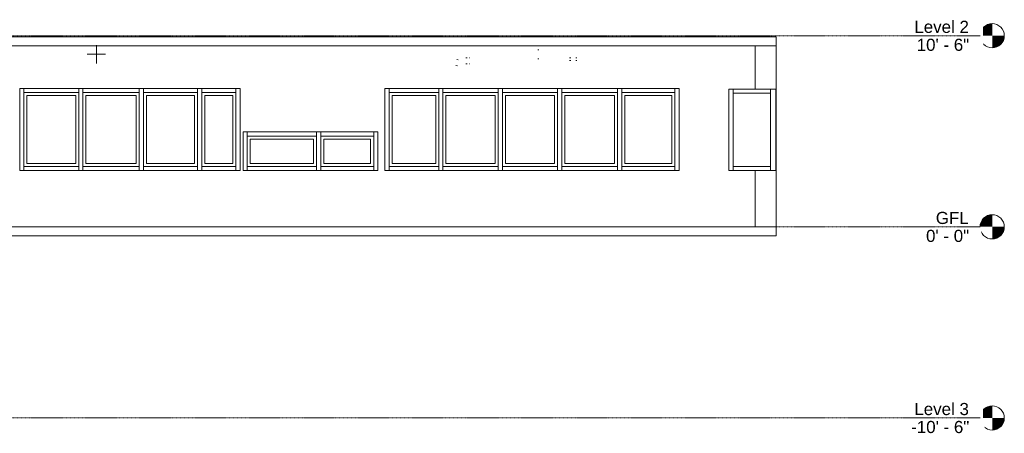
# Model space of a CAD drawing. Header units: inches. Extents: x -170 to 4251, y -136 to 137.
# Tile 3 of 4: x 1289 to 1939, y -136 to 137. Entities that reach past the tile are written whole.
import ezdxf

# ---------------------------------------------------------------- set-up
doc = ezdxf.new("R2010")
doc.units = ezdxf.units.IN
doc.header["$MEASUREMENT"] = 0
doc.linetypes.add('Grid Line 1_2_', pattern=[0.875, 0.5, -0.125, 0.125, -0.125])
for name, color, linetype, lineweight in [('A-FLOR', 192, 'Continuous', 18), ('A-FLOR-LEVL', 51, 'Continuous', 9), ('A-GLAZ', 151, 'Continuous', 18), ('A-GLAZ-CWMG', 51, 'Continuous', 9), ('A-WALL', 113, 'Continuous', 18), ('M-HVAC-DUCT', 70, 'Continuous', 9), ('M-HVAC-DUCT-CNTR', 70, 'Continuous', 9), ('P-PIPE', 3, 'Continuous', 9)]:
    doc.layers.add(name, color=color, linetype=linetype, lineweight=lineweight)
doc.styles.add('Arial', font='arial.ttf', dxfattribs={"height": 8})

# ---------------------------------------------------------------- blocks, each defined once
blk = doc.blocks.new('Curtain Wall-Awning - Curtain Wall-Awning 2-477673-North')
at = {"layer": 'A-GLAZ', "lineweight": 9}
for p, q in [((1688.31, 41.82), (1688.31, 86.49)), ((1688.31, 86.49), (1719.46, 86.49)), ((1719.45, 41.82), (1719.45, 86.49)), ((1719.46, 86.49), (1719.46, 41.82)), ((1721.46, 39.82), (1721.46, 88.49)), ((1719.46, 41.82), (1688.31, 41.82))]:
    blk.add_line(p, q, dxfattribs=at)
blk = doc.blocks.new('Curtain Wall-Awning - Curtain Wall-Awning 2-477674-North')
at = {"layer": 'A-GLAZ', "lineweight": 9}
for p, q in [((1648.69, 41.82), (1648.69, 86.49)), ((1648.69, 86.49), (1681.56, 86.49)), ((1681.56, 41.82), (1681.56, 86.49)), ((1681.56, 86.49), (1681.56, 41.82)), ((1683.56, 39.82), (1683.56, 88.49)), ((1681.56, 41.82), (1648.69, 41.82))]:
    blk.add_line(p, q, dxfattribs=at)
blk = doc.blocks.new('Curtain Wall-Awning - Curtain Wall-Awning 2-477675-North')
at = {"layer": 'A-GLAZ', "lineweight": 9}
for p, q in [((1609.61, 41.82), (1609.61, 86.49)), ((1609.61, 86.49), (1641.94, 86.49)), ((1641.93, 41.82), (1641.93, 86.49)), ((1641.94, 86.49), (1641.94, 41.82)), ((1643.94, 39.82), (1643.94, 88.49)), ((1641.94, 41.82), (1609.61, 41.82))]:
    blk.add_line(p, q, dxfattribs=at)
blk = doc.blocks.new('Curtain Wall-Awning - Curtain Wall-Awning 2-477676-North')
at = {"layer": 'A-GLAZ', "lineweight": 9}
for p, q in [((1570.28, 41.82), (1570.28, 86.49)), ((1570.28, 86.49), (1602.86, 86.49)), ((1602.85, 41.82), (1602.85, 86.49)), ((1602.86, 86.49), (1602.86, 41.82)), ((1604.86, 39.82), (1604.86, 88.49)), ((1602.86, 41.82), (1570.28, 41.82))]:
    blk.add_line(p, q, dxfattribs=at)
blk = doc.blocks.new('Curtain Wall-Awning - Curtain Wall-Awning 2-477677-North')
at = {"layer": 'A-GLAZ', "lineweight": 9}
for p, q in [((1534.7, 41.82), (1534.7, 86.49)), ((1534.7, 86.49), (1563.53, 86.49)), ((1563.52, 41.82), (1563.52, 86.49)), ((1563.53, 86.49), (1563.53, 41.82)), ((1565.53, 39.82), (1565.53, 88.49)), ((1563.53, 41.82), (1534.7, 41.82))]:
    blk.add_line(p, q, dxfattribs=at)
blk = doc.blocks.new('Rectangular Mullion - 2_5_ x 5_ rectangular 2-477678-North')
at = {"layer": 'A-GLAZ-CWMG'}
for p, q in [((1683.57, 91.24), (1686.32, 91.24)), ((1683.57, 91.24), (1683.57, 37.07)), ((1686.32, 91.24), (1686.32, 37.07)), ((1686.32, 37.07), (1683.57, 37.07))]:
    blk.add_line(p, q, dxfattribs=at)
blk = doc.blocks.new('Rectangular Mullion - 2_5_ x 5_ rectangular 2-477679-North')
at = {"layer": 'A-GLAZ-CWMG'}
for p, q in [((1529.95, 91.24), (1532.7, 91.24)), ((1529.95, 91.24), (1529.95, 37.07)), ((1532.7, 91.24), (1532.7, 37.07)), ((1532.7, 37.07), (1529.95, 37.07))]:
    blk.add_line(p, q, dxfattribs=at)
blk = doc.blocks.new('Rectangular Mullion - 2_5_ x 5_ rectangular 2-477680-North')
at = {"layer": 'A-GLAZ-CWMG'}
for p, q in [((1568.28, 88.49), (1568.28, 91.24)), ((1604.86, 91.24), (1568.28, 91.24)), ((1604.86, 91.24), (1604.86, 88.49)), ((1604.86, 88.49), (1568.28, 88.49))]:
    blk.add_line(p, q, dxfattribs=at)
blk = doc.blocks.new('Rectangular Mullion - 2_5_ x 5_ rectangular 2-477681-North')
at = {"layer": 'A-GLAZ-CWMG'}
for p, q in [((1607.61, 88.49), (1607.61, 91.24)), ((1643.94, 91.24), (1607.61, 91.24)), ((1643.94, 91.24), (1643.94, 88.49)), ((1643.94, 88.49), (1607.61, 88.49))]:
    blk.add_line(p, q, dxfattribs=at)
blk = doc.blocks.new('Rectangular Mullion - 2_5_ x 5_ rectangular 2-477682-North')
at = {"layer": 'A-GLAZ-CWMG'}
for p, q in [((1646.69, 88.49), (1646.69, 91.24)), ((1683.57, 91.24), (1646.69, 91.24)), ((1683.57, 91.24), (1683.57, 88.49)), ((1683.57, 88.49), (1646.69, 88.49))]:
    blk.add_line(p, q, dxfattribs=at)
blk = doc.blocks.new('Rectangular Mullion - 2_5_ x 5_ rectangular 2-477683-North')
at = {"layer": 'A-GLAZ-CWMG'}
for p, q in [((1686.32, 88.49), (1686.32, 91.24)), ((1721.46, 91.24), (1686.32, 91.24)), ((1721.46, 91.24), (1721.46, 88.49)), ((1721.46, 88.49), (1686.32, 88.49))]:
    blk.add_line(p, q, dxfattribs=at)
blk = doc.blocks.new('Rectangular Mullion - 2_5_ x 5_ rectangular 2-477684-North')
at = {"layer": 'A-GLAZ-CWMG'}
for p, q in [((1532.7, 88.49), (1532.7, 91.24)), ((1565.53, 91.24), (1532.7, 91.24)), ((1565.53, 91.24), (1565.53, 88.49)), ((1565.53, 88.49), (1532.7, 88.49))]:
    blk.add_line(p, q, dxfattribs=at)
blk = doc.blocks.new('Rectangular Mullion - 2_5_ x 5_ rectangular 2-477685-North')
at = {"layer": 'A-GLAZ-CWMG'}
for p, q in [((1532.7, 37.07), (1532.7, 39.82)), ((1532.7, 39.82), (1565.53, 39.82)), ((1565.53, 39.82), (1565.53, 37.07)), ((1532.7, 37.07), (1565.53, 37.07))]:
    blk.add_line(p, q, dxfattribs=at)
blk = doc.blocks.new('Rectangular Mullion - 2_5_ x 5_ rectangular 2-477686-North')
at = {"layer": 'A-GLAZ-CWMG'}
for p, q in [((1568.28, 37.07), (1568.28, 39.82)), ((1568.28, 39.82), (1604.86, 39.82)), ((1604.86, 39.82), (1604.86, 37.07)), ((1568.28, 37.07), (1604.86, 37.07))]:
    blk.add_line(p, q, dxfattribs=at)
blk = doc.blocks.new('Rectangular Mullion - 2_5_ x 5_ rectangular 2-477687-North')
at = {"layer": 'A-GLAZ-CWMG'}
for p, q in [((1607.61, 37.07), (1607.61, 39.82)), ((1607.61, 39.82), (1643.94, 39.82)), ((1643.94, 39.82), (1643.94, 37.07)), ((1607.61, 37.07), (1643.94, 37.07))]:
    blk.add_line(p, q, dxfattribs=at)
blk = doc.blocks.new('Rectangular Mullion - 2_5_ x 5_ rectangular 2-477688-North')
at = {"layer": 'A-GLAZ-CWMG'}
for p, q in [((1646.69, 37.07), (1646.69, 39.82)), ((1646.69, 39.82), (1683.57, 39.82)), ((1683.57, 39.82), (1683.57, 37.07)), ((1646.69, 37.07), (1683.57, 37.07))]:
    blk.add_line(p, q, dxfattribs=at)
blk = doc.blocks.new('Rectangular Mullion - 2_5_ x 5_ rectangular 2-477689-North')
at = {"layer": 'A-GLAZ-CWMG'}
for p, q in [((1686.32, 37.07), (1686.32, 39.82)), ((1686.32, 39.82), (1721.46, 39.82)), ((1721.46, 39.82), (1721.46, 37.07)), ((1686.32, 37.07), (1721.46, 37.07))]:
    blk.add_line(p, q, dxfattribs=at)
blk = doc.blocks.new('Rectangular Mullion - 2_5_ x 5_ rectangular 2-477690-North')
at = {"layer": 'A-GLAZ-CWMG'}
for p, q in [((1721.46, 91.24), (1724.21, 91.24)), ((1721.46, 37.07), (1721.46, 91.24)), ((1724.21, 37.07), (1724.21, 91.24)), ((1724.21, 37.07), (1721.46, 37.07))]:
    blk.add_line(p, q, dxfattribs=at)
blk = doc.blocks.new('Rectangular Mullion - 2_5_ x 5_ rectangular 2-477023-North')
at = {"layer": 'A-GLAZ-CWMG'}
for p, q in [((1784.51, 90.85), (1788.01, 90.85)), ((1784.51, 37.07), (1784.51, 90.85)), ((1788.01, 90.85), (1788.01, 37.07)), ((1788.01, 37.07), (1784.51, 37.07))]:
    blk.add_line(p, q, dxfattribs=at)
blk = doc.blocks.new('Rectangular Mullion - 2_5_ x 5_ rectangular 2-476776-North')
at = {"layer": 'A-GLAZ-CWMG'}
blk.add_line((1759.88, 37.07), (1759.88, 90.85), dxfattribs=at)
blk = doc.blocks.new('Rectangular Mullion - 2_5_ x 5_ rectangular 2-495859-North')
at = {"layer": 'A-GLAZ-CWMG'}
for q in [(1759.88, 90.85), (1784.51, 88.1)]:
    blk.add_line((1759.88, 88.1), q, dxfattribs=at)
blk = doc.blocks.new('Rectangular Mullion - 2_5_ x 5_ rectangular 2-495860-North')
at = {"layer": 'A-GLAZ-CWMG'}
for p in [(1759.88, 37.07), (1784.51, 39.82)]:
    blk.add_line(p, (1759.88, 39.82), dxfattribs=at)
blk = doc.blocks.new('Curtain Wall-Awning - Curtain Wall-Awning 2-478512-North')
at = {"layer": 'A-GLAZ', "lineweight": 9}
for p, q in [((1522.56, 39.82), (1522.56, 59.81)), ((1489.56, 41.82), (1489.56, 57.81)), ((1489.56, 57.81), (1520.56, 57.81)), ((1520.55, 41.82), (1520.55, 57.81)), ((1520.56, 57.81), (1520.56, 41.82)), ((1520.56, 41.82), (1489.56, 41.82))]:
    blk.add_line(p, q, dxfattribs=at)
blk = doc.blocks.new('Curtain Wall-Awning - Curtain Wall-Awning 2-478513-North')
at = {"layer": 'A-GLAZ', "lineweight": 9}
for p, q in [((1484.81, 39.82), (1484.81, 59.81)), ((1441.06, 41.82), (1441.06, 57.81)), ((1441.06, 57.81), (1482.81, 57.81)), ((1482.8, 41.82), (1482.8, 57.81)), ((1482.81, 57.81), (1482.81, 41.82)), ((1482.81, 41.82), (1441.06, 41.82))]:
    blk.add_line(p, q, dxfattribs=at)
blk = doc.blocks.new('Rectangular Mullion - 2_5_ x 5_ rectangular 2-478514-North')
at = {"layer": 'A-GLAZ-CWMG'}
for p, q in [((1484.81, 62.56), (1487.56, 62.56)), ((1484.81, 62.56), (1484.81, 37.07)), ((1487.56, 62.56), (1487.56, 37.07)), ((1487.56, 37.07), (1484.81, 37.07))]:
    blk.add_line(p, q, dxfattribs=at)
blk = doc.blocks.new('Rectangular Mullion - 2_5_ x 5_ rectangular 2-478515-North')
at = {"layer": 'A-GLAZ-CWMG'}
for p, q in [((1487.56, 59.81), (1487.56, 62.56)), ((1522.56, 62.56), (1487.56, 62.56)), ((1522.56, 59.81), (1487.56, 59.81)), ((1522.56, 62.56), (1522.56, 59.81))]:
    blk.add_line(p, q, dxfattribs=at)
blk = doc.blocks.new('Rectangular Mullion - 2_5_ x 5_ rectangular 2-478516-North')
at = {"layer": 'A-GLAZ-CWMG'}
for p, q in [((1439.06, 59.81), (1439.06, 62.56)), ((1484.81, 62.56), (1439.06, 62.56)), ((1484.81, 59.81), (1439.06, 59.81)), ((1484.81, 62.56), (1484.81, 59.81))]:
    blk.add_line(p, q, dxfattribs=at)
blk = doc.blocks.new('Rectangular Mullion - 2_5_ x 5_ rectangular 2-478517-North')
at = {"layer": 'A-GLAZ-CWMG'}
for p, q in [((1522.56, 62.56), (1525.31, 62.56)), ((1522.56, 37.07), (1522.56, 62.56)), ((1525.31, 37.07), (1525.31, 62.56)), ((1525.31, 37.07), (1522.56, 37.07))]:
    blk.add_line(p, q, dxfattribs=at)
blk = doc.blocks.new('Rectangular Mullion - 2_5_ x 5_ rectangular 2-478518-North')
at = {"layer": 'A-GLAZ-CWMG'}
for p, q in [((1439.06, 37.07), (1439.06, 39.82)), ((1439.06, 39.82), (1484.81, 39.82)), ((1484.81, 39.82), (1484.81, 37.07)), ((1439.06, 37.07), (1484.81, 37.07))]:
    blk.add_line(p, q, dxfattribs=at)
blk = doc.blocks.new('Rectangular Mullion - 2_5_ x 5_ rectangular 2-478519-North')
at = {"layer": 'A-GLAZ-CWMG'}
for p, q in [((1487.56, 37.07), (1487.56, 39.82)), ((1487.56, 39.82), (1522.56, 39.82)), ((1522.56, 39.82), (1522.56, 37.07)), ((1487.56, 37.07), (1522.56, 37.07))]:
    blk.add_line(p, q, dxfattribs=at)
blk = doc.blocks.new('Rectangular Mullion - 2_5_ x 5_ rectangular 2-478520-North')
at = {"layer": 'A-GLAZ-CWMG'}
for p, q in [((1436.31, 62.56), (1439.06, 62.56)), ((1436.31, 62.56), (1436.31, 37.07)), ((1439.06, 62.56), (1439.06, 37.07)), ((1439.06, 37.07), (1436.31, 37.07))]:
    blk.add_line(p, q, dxfattribs=at)
blk = doc.blocks.new('Curtain Wall-Awning - Curtain Wall-Awning 2-481609-North')
at = {"layer": 'A-GLAZ', "lineweight": 9}
for p, q in [((1411.08, 41.82), (1411.08, 86.49)), ((1411.08, 86.49), (1429.58, 86.49)), ((1429.57, 41.82), (1429.57, 86.49)), ((1429.58, 86.49), (1429.58, 41.82)), ((1431.58, 39.82), (1431.58, 88.49)), ((1429.58, 41.82), (1411.08, 41.82))]:
    blk.add_line(p, q, dxfattribs=at)
blk = doc.blocks.new('Curtain Wall-Awning - Curtain Wall-Awning 2-481610-North')
at = {"layer": 'A-GLAZ', "lineweight": 9}
for p, q in [((1372.58, 41.82), (1372.58, 86.49)), ((1372.58, 86.49), (1404.33, 86.49)), ((1404.32, 41.82), (1404.32, 86.49)), ((1404.33, 86.49), (1404.33, 41.82)), ((1406.33, 39.82), (1406.33, 88.49)), ((1404.33, 41.82), (1372.58, 41.82))]:
    blk.add_line(p, q, dxfattribs=at)
blk = doc.blocks.new('Curtain Wall-Awning - Curtain Wall-Awning 2-481458-North')
at = {"layer": 'A-GLAZ', "lineweight": 9}
for p, q in [((1332.58, 41.82), (1332.58, 86.49)), ((1332.58, 86.49), (1365.83, 86.49)), ((1365.82, 41.82), (1365.82, 86.49)), ((1365.83, 86.49), (1365.83, 41.82)), ((1367.83, 39.82), (1367.83, 88.49)), ((1365.83, 41.82), (1332.58, 41.82))]:
    blk.add_line(p, q, dxfattribs=at)
blk = doc.blocks.new('Curtain Wall-Awning - Curtain Wall-Awning 2-481640-North')
at = {"layer": 'A-GLAZ', "lineweight": 9}
for p, q in [((1293.58, 41.82), (1293.58, 86.49)), ((1293.58, 86.49), (1325.83, 86.49)), ((1325.83, 41.82), (1325.83, 86.49)), ((1325.83, 86.49), (1325.83, 41.82)), ((1327.83, 39.82), (1327.83, 88.49)), ((1325.83, 41.82), (1293.58, 41.82))]:
    blk.add_line(p, q, dxfattribs=at)
blk = doc.blocks.new('Rectangular Mullion - 2_5_ x 5_ rectangular 2-481463-North')
at = {"layer": 'A-GLAZ-CWMG'}
for p, q in [((1431.58, 91.24), (1434.33, 91.24)), ((1431.58, 59.81), (1431.58, 91.24)), ((1434.33, 59.81), (1434.33, 91.24))]:
    blk.add_line(p, q, dxfattribs=at)
blk = doc.blocks.new('Rectangular Mullion - 2_5_ x 5_ rectangular 2-481605-North')
at = {"layer": 'A-GLAZ-CWMG'}
for p, q in [((1409.08, 37.07), (1409.08, 39.82)), ((1409.08, 39.82), (1431.58, 39.82)), ((1431.58, 39.82), (1431.58, 37.07)), ((1409.08, 37.07), (1431.58, 37.07))]:
    blk.add_line(p, q, dxfattribs=at)
blk = doc.blocks.new('Rectangular Mullion - 2_5_ x 5_ rectangular 2-481469-North')
at = {"layer": 'A-GLAZ-CWMG'}
for p, q in [((1406.33, 59.81), (1406.33, 37.07)), ((1409.08, 59.81), (1409.08, 37.07)), ((1409.08, 37.07), (1406.33, 37.07))]:
    blk.add_line(p, q, dxfattribs=at)
blk = doc.blocks.new('Rectangular Mullion - 2_5_ x 5_ rectangular 2-481606-North')
at = {"layer": 'A-GLAZ-CWMG'}
for p, q in [((1370.58, 37.07), (1370.58, 39.82)), ((1370.58, 39.82), (1406.33, 39.82)), ((1406.33, 39.82), (1406.33, 37.07)), ((1370.58, 37.07), (1406.33, 37.07))]:
    blk.add_line(p, q, dxfattribs=at)
blk = doc.blocks.new('Rectangular Mullion - 2_5_ x 5_ rectangular 2-481471-North')
at = {"layer": 'A-GLAZ-CWMG'}
for p, q in [((1330.58, 37.07), (1330.58, 39.82)), ((1330.58, 39.82), (1367.83, 39.82)), ((1367.83, 39.82), (1367.83, 37.07)), ((1330.58, 37.07), (1367.83, 37.07))]:
    blk.add_line(p, q, dxfattribs=at)
blk = doc.blocks.new('Rectangular Mullion - 2_5_ x 5_ rectangular 2-481637-North')
at = {"layer": 'A-GLAZ-CWMG'}
for p, q in [((1291.59, 37.07), (1291.59, 39.82)), ((1291.59, 39.82), (1327.83, 39.82)), ((1327.83, 39.82), (1327.83, 37.07)), ((1291.59, 37.07), (1327.83, 37.07))]:
    blk.add_line(p, q, dxfattribs=at)
blk = doc.blocks.new('Rectangular Mullion - 2_5_ x 5_ rectangular 2-481607-North')
at = {"layer": 'A-GLAZ-CWMG'}
for p, q in [((1409.08, 88.49), (1409.08, 91.24)), ((1431.58, 91.24), (1409.08, 91.24)), ((1431.58, 91.24), (1431.58, 88.49)), ((1431.58, 88.49), (1409.08, 88.49))]:
    blk.add_line(p, q, dxfattribs=at)
blk = doc.blocks.new('Rectangular Mullion - 2_5_ x 5_ rectangular 2-481608-North')
at = {"layer": 'A-GLAZ-CWMG'}
for p, q in [((1370.58, 88.49), (1370.58, 91.24)), ((1406.33, 91.24), (1370.58, 91.24)), ((1406.33, 91.24), (1406.33, 88.49)), ((1406.33, 88.49), (1370.58, 88.49))]:
    blk.add_line(p, q, dxfattribs=at)
blk = doc.blocks.new('Rectangular Mullion - 2_5_ x 5_ rectangular 2-481477-North')
at = {"layer": 'A-GLAZ-CWMG'}
for p, q in [((1330.58, 88.49), (1330.58, 91.24)), ((1367.83, 91.24), (1330.58, 91.24)), ((1367.83, 91.24), (1367.83, 88.49)), ((1367.83, 88.49), (1330.58, 88.49))]:
    blk.add_line(p, q, dxfattribs=at)
blk = doc.blocks.new('Rectangular Mullion - 2_5_ x 5_ rectangular 2-481639-North')
at = {"layer": 'A-GLAZ-CWMG'}
for p, q in [((1291.59, 88.49), (1291.59, 91.24)), ((1327.83, 91.24), (1291.59, 91.24)), ((1327.83, 91.24), (1327.83, 88.49)), ((1327.83, 88.49), (1291.59, 88.49))]:
    blk.add_line(p, q, dxfattribs=at)
blk = doc.blocks.new('Rectangular Mullion - 2_5_ x 5_ rectangular 2-481479-North')
at = {"layer": 'A-GLAZ-CWMG'}
for p, q in [((1431.58, 37.07), (1431.58, 59.81)), ((1434.33, 37.07), (1434.33, 59.81)), ((1434.33, 37.07), (1431.58, 37.07))]:
    blk.add_line(p, q, dxfattribs=at)
blk = doc.blocks.new('Rectangular Mullion - 2_5_ x 5_ rectangular 2-481480-North')
at = {"layer": 'A-GLAZ-CWMG'}
for p, q in [((1406.33, 91.24), (1409.08, 91.24)), ((1406.33, 91.24), (1406.33, 59.81)), ((1409.08, 91.24), (1409.08, 59.81))]:
    blk.add_line(p, q, dxfattribs=at)
blk = doc.blocks.new('Level - Level Head - Circle-50818-North')
at = {"layer": 'A-FLOR-LEVL'}
h = blk.add_hatch(color=256, dxfattribs=at)
edge = h.paths.add_edge_path()
edge.add_line((1930.94, 0), (1922.94, 0))
edge.add_arc((1930.94, 0), 8, 90, 180, ccw=False)
edge.add_line((1930.94, 8), (1930.94, 0))
h = blk.add_hatch(color=256, dxfattribs=at)
edge = h.paths.add_edge_path()
edge.add_line((1930.94, -8), (1930.94, 0))
edge.add_line((1930.94, 0), (1938.94, 0))
edge.add_arc((1930.94, 0), 8, 270, 360, ccw=False)
blk.add_circle((1930.94, 0), 8, dxfattribs=at)

msp = doc.modelspace()

# ---------------------------------------------------------------- linework, layer by layer
at = {"layer": 'A-FLOR'}
for p, q in [((35, 125.25), (1788.39, 125.25)), ((1788.39, 119.25), (1788.39, 125.25)), ((1781.39, 119.25), (249.03, 119.25)), ((752.44, 0), (1781.39, 0)), ((1788.39, 0), (1788.39, -6)), ((1788.39, -6), (752.44, -6))]:
    msp.add_line(p, q, dxfattribs=at)
at = {"layer": 'A-WALL'}
for p, q in [((1774.41, 90.85), (1774.41, 119.25)), ((1788.39, 119.25), (1781.39, 119.25)), ((1788.39, 119.25), (1788.39, 0)), ((1529.95, 37.07), (1529.95, 91.24)), ((1757.14, 37.07), (1757.14, 90.85)), ((1757.14, 90.85), (1788.39, 90.85)), ((1436.31, 37.07), (1436.31, 62.56)), ((1788.39, 37.07), (1757.14, 37.07)), ((1774.41, 0), (1774.41, 37.07)), ((1788.39, 0), (1781.39, 0))]:
    msp.add_line(p, q, dxfattribs=at)
at = {"layer": 'M-HVAC-DUCT'}
for p, q in [((1631.52, 116.78), (1630.85, 116.78)), ((1630.85, 110.78), (1631.52, 110.78))]:
    msp.add_line(p, q, dxfattribs=at)
at = {"layer": 'M-HVAC-DUCT-CNTR'}
for p, q in [((1339.46, 107.78), (1339.46, 119.78)), ((1333.46, 113.78), (1345.46, 113.78))]:
    msp.add_line(p, q, dxfattribs=at)
at = {"layer": 'P-PIPE'}
for p, q in [((1584.19, 111.42), (1583.33, 111.42)), ((1585.94, 111.42), (1585.84, 111.42)), ((1652.65, 111.35), (1651.94, 111.35)), ((1656.65, 111.35), (1655.99, 111.35)), ((1576.8, 106.3), (1577.86, 106.14)), ((1578.45, 110.1), (1577.39, 110.26)), ((1583.33, 107.42), (1584.19, 107.42)), ((1585.84, 107.42), (1585.94, 107.42)), ((1651.94, 109.69), (1652.65, 109.69)), ((1655.99, 109.69), (1656.65, 109.69))]:
    msp.add_line(p, q, dxfattribs=at)

# ---------------------------------------------------------------- block references
at = {"layer": 'A-FLOR-LEVL'}
for p in [(0, 126), (0, 0), (0, -126)]:
    msp.add_blockref('Level - Level Head - Circle-50818-North', p, dxfattribs=at)
at = {"layer": 'A-GLAZ'}
for name in ['Curtain Wall-Awning - Curtain Wall-Awning 2-481640-North', 'Curtain Wall-Awning - Curtain Wall-Awning 2-481458-North', 'Curtain Wall-Awning - Curtain Wall-Awning 2-481610-North', 'Curtain Wall-Awning - Curtain Wall-Awning 2-481609-North', 'Curtain Wall-Awning - Curtain Wall-Awning 2-477677-North', 'Curtain Wall-Awning - Curtain Wall-Awning 2-477676-North', 'Curtain Wall-Awning - Curtain Wall-Awning 2-477675-North', 'Curtain Wall-Awning - Curtain Wall-Awning 2-477674-North', 'Curtain Wall-Awning - Curtain Wall-Awning 2-477673-North', 'Curtain Wall-Awning - Curtain Wall-Awning 2-478513-North', 'Curtain Wall-Awning - Curtain Wall-Awning 2-478512-North']:
    msp.add_blockref(name, (0, 0), dxfattribs=at)
at = {"layer": 'A-GLAZ-CWMG'}
for name, p in [('Rectangular Mullion - 2_5_ x 5_ rectangular 2-481480-North', (-117.5, 0)), ('Rectangular Mullion - 2_5_ x 5_ rectangular 2-481639-North', (0, 0)), ('Rectangular Mullion - 2_5_ x 5_ rectangular 2-481480-North', (-78.5, 0)), ('Rectangular Mullion - 2_5_ x 5_ rectangular 2-481477-North', (0, 0)), ('Rectangular Mullion - 2_5_ x 5_ rectangular 2-481480-North', (-38.5, 0)), ('Rectangular Mullion - 2_5_ x 5_ rectangular 2-481608-North', (0, 0)), ('Rectangular Mullion - 2_5_ x 5_ rectangular 2-481480-North', (0, 0)), ('Rectangular Mullion - 2_5_ x 5_ rectangular 2-481607-North', (0, 0)), ('Rectangular Mullion - 2_5_ x 5_ rectangular 2-481463-North', (0, 0)), ('Rectangular Mullion - 2_5_ x 5_ rectangular 2-477679-North', (0, 0)), ('Rectangular Mullion - 2_5_ x 5_ rectangular 2-477684-North', (0, 0)), ('Rectangular Mullion - 2_5_ x 5_ rectangular 2-477678-North', (-118.04, 0)), ('Rectangular Mullion - 2_5_ x 5_ rectangular 2-477680-North', (0, 0)), ('Rectangular Mullion - 2_5_ x 5_ rectangular 2-477678-North', (-78.71, 0)), ('Rectangular Mullion - 2_5_ x 5_ rectangular 2-477681-North', (0, 0)), ('Rectangular Mullion - 2_5_ x 5_ rectangular 2-477678-North', (-39.62, 0)), ('Rectangular Mullion - 2_5_ x 5_ rectangular 2-477682-North', (0, 0)), ('Rectangular Mullion - 2_5_ x 5_ rectangular 2-477678-North', (0, 0)), ('Rectangular Mullion - 2_5_ x 5_ rectangular 2-477683-North', (0, 0)), ('Rectangular Mullion - 2_5_ x 5_ rectangular 2-477690-North', (0, 0)), ('Rectangular Mullion - 2_5_ x 5_ rectangular 2-476776-North', (0, 0)), ('Rectangular Mullion - 2_5_ x 5_ rectangular 2-495859-North', (0, 0)), ('Rectangular Mullion - 2_5_ x 5_ rectangular 2-477023-North', (0, 0)), ('Rectangular Mullion - 2_5_ x 5_ rectangular 2-481469-North', (-117.5, 0)), ('Rectangular Mullion - 2_5_ x 5_ rectangular 2-481469-North', (-78.5, 0)), ('Rectangular Mullion - 2_5_ x 5_ rectangular 2-481469-North', (-38.5, 0)), ('Rectangular Mullion - 2_5_ x 5_ rectangular 2-481469-North', (0, 0)), ('Rectangular Mullion - 2_5_ x 5_ rectangular 2-481479-North', (0, 0)), ('Rectangular Mullion - 2_5_ x 5_ rectangular 2-478520-North', (0, 0)), ('Rectangular Mullion - 2_5_ x 5_ rectangular 2-478516-North', (0, 0)), ('Rectangular Mullion - 2_5_ x 5_ rectangular 2-478514-North', (0, 0)), ('Rectangular Mullion - 2_5_ x 5_ rectangular 2-478515-North', (0, 0)), ('Rectangular Mullion - 2_5_ x 5_ rectangular 2-478517-North', (0, 0)), ('Rectangular Mullion - 2_5_ x 5_ rectangular 2-481637-North', (0, 0)), ('Rectangular Mullion - 2_5_ x 5_ rectangular 2-481471-North', (0, 0)), ('Rectangular Mullion - 2_5_ x 5_ rectangular 2-481606-North', (0, 0)), ('Rectangular Mullion - 2_5_ x 5_ rectangular 2-481605-North', (0, 0)), ('Rectangular Mullion - 2_5_ x 5_ rectangular 2-478518-North', (0, 0)), ('Rectangular Mullion - 2_5_ x 5_ rectangular 2-478519-North', (0, 0)), ('Rectangular Mullion - 2_5_ x 5_ rectangular 2-477685-North', (0, 0)), ('Rectangular Mullion - 2_5_ x 5_ rectangular 2-477686-North', (0, 0)), ('Rectangular Mullion - 2_5_ x 5_ rectangular 2-477687-North', (0, 0)), ('Rectangular Mullion - 2_5_ x 5_ rectangular 2-477688-North', (0, 0)), ('Rectangular Mullion - 2_5_ x 5_ rectangular 2-477689-North', (0, 0)), ('Rectangular Mullion - 2_5_ x 5_ rectangular 2-495860-North', (0, 0))]:
    msp.add_blockref(name, p, dxfattribs=at)

# ---------------------------------------------------------------- texts
at = {"layer": 'A-FLOR-LEVL', "char_height": 8, "attachment_point": 1, "style": 'Arial', "bg_fill": 3, "box_fill_scale": 1.25, "bg_fill_color": 256, "bg_fill_true_color": 13158600, "bg_fill_transparency": 0}
for s, insert, width in [('Level 2', (1879.54, 135.87), 43.43), ('10\' - 6"', (1881.09, 124.03), 42.016), ('GFL', (1893.7, 9.87), 26.26), ('0\' - 0"', (1887.27, -1.97), 34.542), ('Level 3', (1879.54, -116.13), 43.43), ('-10\' - 6"', (1877.44, -127.97), 46.46)]:
    msp.add_mtext(s, dxfattribs=dict(at, insert=insert, width=width))

# ---------------------------------------------------------------- next in the draw order: linework, layer by layer
at = {"layer": 'A-FLOR-LEVL', "linetype": 'Grid Line 1_2_'}
for p, q in [((-169.73, 126), (1922.94, 126)), ((-169.73, 0), (1922.94, 0)), ((-169.73, -126), (1922.94, -126))]:
    msp.add_line(p, q, dxfattribs=at)

doc.saveas('drawing.dxf')
